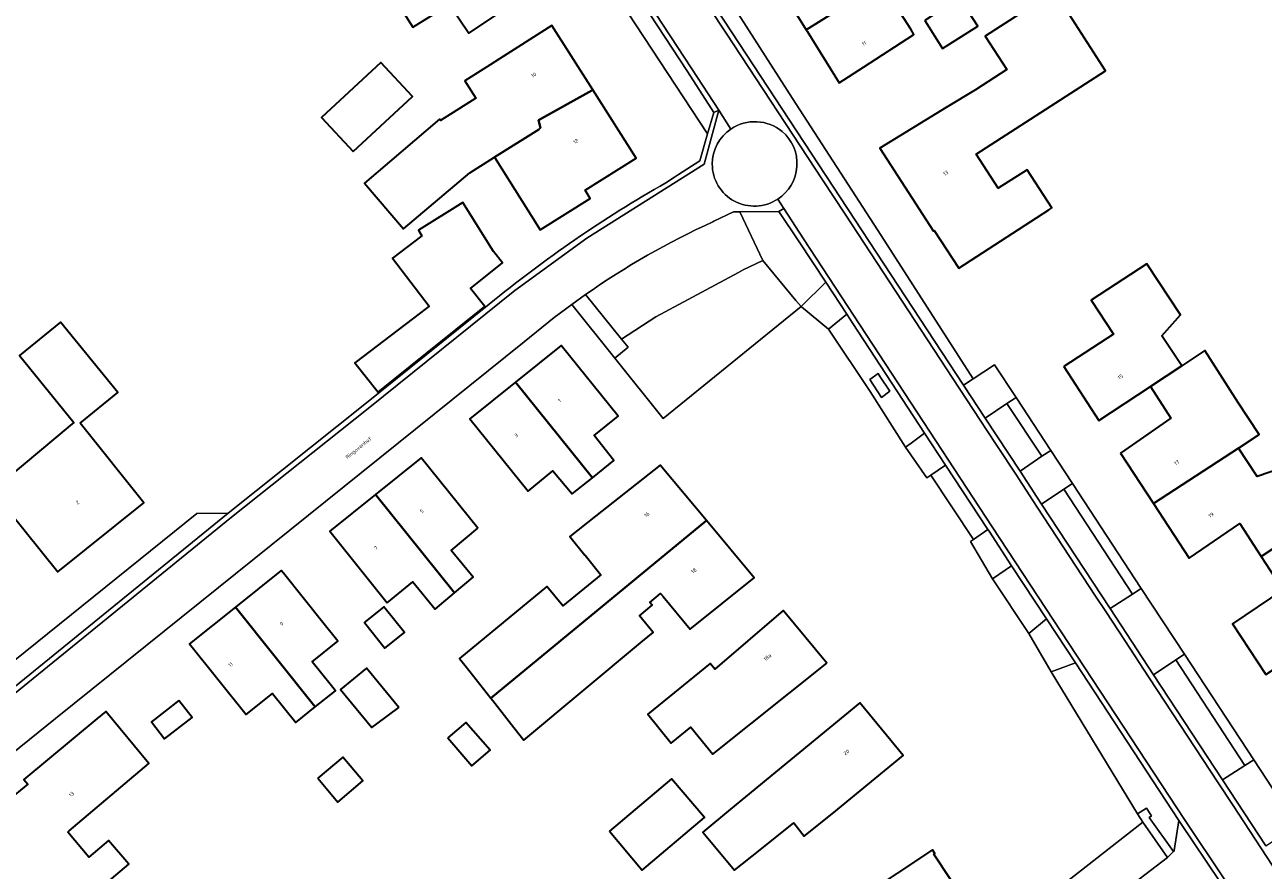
# Model space of a CAD drawing. Header units: metres. Extents: x 201541 to 204988, y 387833 to 394342.
# Tile 65 of 214: x 204010 to 204128, y 389656 to 389737. Entities that reach past the tile are written whole.
import ezdxf
from ezdxf.enums import TextEntityAlignment as Align

# ---------------------------------------------------------------- set-up
doc = ezdxf.new("R2010")
doc.units = ezdxf.units.M
doc.layers.get('Defpoints').update_dxf_attribs({"lineweight": 25})
for name, color, linetype, lineweight in [('B-WE-GR-BEPLANTING_CULTUUR_HEESTERS-GV', 90, 'Continuous', 18), ('B-WE-GR-GROENVOORZIENING-GV', 80, 'Continuous', 18), ('B-WE-IE-TERREINAFSCHEIDING_KUNSTMATIG_HEKWERK-G', 20, 'IE-TERREINAFSCHEIDING-KUNSTMATIG', 18), ('B-WE-IE-TERREINAFSCHEIDING_KUNSTMATIG_MUUR-G', 90, 'IE-TERREINAFSCHEIDING-KUNSTMATIG-DICHT', 18), ('B-WE-OG-BEBOUWING-GV', 7, 'Continuous', 35), ('B-WE-OG-BEBOUWING-T18', 10, 'Continuous', 18), ('B-WE-OG-TERREIN_CULTUURSCHEIDING-GV', 7, 'Continuous', 18), ('B-WE-OG-TERREIN_ERF-GV', 7, 'Continuous', 18), ('B-WE-VH-VERHARDING_ASFALT-GV', 252, 'Continuous', 18), ('B-WE-VH-VERHARDING_BEDRIJFSVLOERPLAAT-GV', 252, 'Continuous', 18), ('B-WE-VH-VERHARDING_BETONSTRAATSTEEN-GV', 252, 'Continuous', 18), ('B-WE-VH-VERHARDING_HALFVERHARDING-GV', 252, 'Continuous', 18), ('B-WE-VH-VERHARDING_OPEN-GV', 252, 'Continuous', 18), ('B-WE-VH-VERHARDING_STRAATBAKSTEEN-GV', 252, 'Continuous', 18)]:
    doc.layers.add(name, color=color, linetype=linetype, lineweight=lineweight)
doc.styles.add('NLCS-ISO-M200-T18', font='NLCS-ISO.ttf', dxfattribs={"height": 0.36})
doc.linetypes.add('IE-TERREINAFSCHEIDING-KUNSTMATIG', pattern='A,4,[82,NLCS.SHX,S=0.75,R=90,X=0,Y=0],4,-2', length=10)
doc.linetypes.add('IE-TERREINAFSCHEIDING-KUNSTMATIG-DICHT', pattern='A,8,-1,[82,NLCS.SHX,S=0.75,R=90,X=0,Y=0],-1', length=10)

msp = doc.modelspace()

# ---------------------------------------------------------------- linework, layer by layer
at = {"layer": 'B-WE-GR-BEPLANTING_CULTUUR_HEESTERS-GV'}
msp.add_lwpolyline([(204070.856, 389699.643), (204084.053, 389710.336), (204083.543, 389710.917), (204080.384, 389714.73), (204078.496, 389713.829), (204078.053, 389713.583), (204070.143, 389709.349), (204066.879, 389707.204), (204067.501, 389706.456), (204066.224, 389705.406)], close=True, dxfattribs=at)
at = {"layer": 'B-WE-GR-GROENVOORZIENING-GV'}
msp.add_lwpolyline([(204063.429, 389711.474), (204062.122, 389710.512), (204066.224, 389705.406), (204067.501, 389706.456), (204066.879, 389707.204)], close=True, dxfattribs=at)
at = {"layer": 'B-WE-IE-TERREINAFSCHEIDING_KUNSTMATIG_HEKWERK-G'}
msp.add_lwpolyline([(204086.675, 389708.164), (204090.634, 389702.217)], dxfattribs=at)
at = {"layer": 'B-WE-IE-TERREINAFSCHEIDING_KUNSTMATIG_MUUR-G'}
for points in [[(204102.326, 389684.298), (204105.823, 389679.079)], [(204107.938, 389675.433), (204116.213, 389661.849)], [(204116.213, 389661.849), (204116.7, 389661.049)], [(204116.7, 389661.049), (204103.976, 389651.08), (204103.444, 389650.596)]]:
    msp.add_lwpolyline(points, dxfattribs=at)
at = {"layer": 'B-WE-OG-BEBOUWING-GV'}
for points in [[(204048.395, 389742.671), (204048.998, 389741.729), (204045.382, 389739.464), (204046.92, 389737.025), (204050.448, 389739.204), (204052.296, 389736.463), (204058.075, 389740.33), (204053.999, 389746.422)], [(204081.37, 389741.846), (204084.44, 389736.919), (204084.527, 389736.778), (204091.703, 389741.249), (204088.522, 389746.248), (204088.488, 389746.301), (204084.877, 389744.041)], [(204084.527, 389736.778), (204084.607, 389736.649), (204087.684, 389731.711), (204089.995, 389733.206), (204094.831, 389736.334), (204094.52, 389736.823), (204091.703, 389741.249)], [(204097.918, 389729.34), (204091.57, 389725.464), (204096.694, 389717.545), (204096.773, 389717.597), (204099.104, 389713.996), (204107.736, 389719.585), (204108, 389719.756), (204105.635, 389723.409), (204102.887, 389721.631), (204100.784, 389724.882), (204113.124, 389732.866), (204108.265, 389740.463), (204101.644, 389736.151), (204103.701, 389732.993), (204100.712, 389731.046)], [(204095.854, 389737.674), (204097.573, 389734.978), (204100.924, 389737.113), (204099.205, 389739.809), (204097.879, 389738.964)], [(204054.315, 389733.422), (204051.908, 389731.894), (204052.947, 389730.256), (204049.568, 389728.111), (204049.468, 389728.231), (204042.305, 389722.125), (204046.032, 389717.751), (204052.366, 389723.122), (204054.731, 389724.607), (204058.96, 389727.263), (204059.122, 389727.391), (204058.941, 389728.127), (204064.049, 389730.966), (204064.127, 389731.03), (204060.227, 389737.174), (204055.207, 389733.988)], [(204041.22, 389725.156), (204046.891, 389730.413), (204043.885, 389733.655), (204038.214, 389728.398)], [(204054.731, 389724.607), (204057.391, 389720.39), (204059.095, 389717.658), (204063.893, 389720.652), (204063.393, 389721.455), (204068.272, 389724.5), (204064.127, 389731.03), (204064.049, 389730.966), (204058.941, 389728.127), (204059.122, 389727.391), (204058.96, 389727.263)], [(204048.337, 389705.941), (204053.818, 389710.343), (204052.45, 389712.045), (204055.512, 389714.505), (204054.631, 389715.602), (204051.71, 389720.273), (204047.456, 389717.613), (204047.791, 389717.076), (204045.001, 389714.959), (204048.494, 389710.355), (204047.658, 389709.721), (204046.193, 389708.61), (204041.377, 389704.956), (204043.625, 389702.157)], [(204109.147, 389704.592), (204112.509, 389699.448), (204117.445, 389702.696), (204120.424, 389704.656), (204118.534, 389707.539), (204120.301, 389709.53), (204117.102, 389714.425), (204111.778, 389710.946), (204113.901, 389707.699)], [(204015.124, 389699.169), (204018.735, 389702.109), (204013.263, 389708.833), (204009.339, 389705.639), (204014.516, 389699.258), (204014.161, 389698.96), (204006.732, 389692.765), (204013.01, 389684.963), (204021.233, 389691.579)], [(204056.755, 389703.111), (204064.095, 389693.971), (204066.154, 389695.621), (204064.249, 389697.998), (204066.55, 389699.842), (204061.118, 389706.615)], [(204114.572, 389696.313), (204117.719, 389691.513), (204125.854, 389696.801), (204127.816, 389698.099), (204125.774, 389701.186), (204123.872, 389704.174), (204122.638, 389706.113), (204120.424, 389704.656), (204117.445, 389702.696), (204119.395, 389699.675)], [(204064.095, 389693.971), (204056.755, 389703.111), (204052.393, 389699.608), (204057.947, 389692.693), (204060.312, 389694.641), (204062.165, 389692.424)], [(204128.003, 389686.455), (204133.387, 389689.992), (204130.162, 389694.932), (204127.634, 389694.079), (204125.854, 389696.801), (204117.719, 389691.513), (204121.145, 389686.288), (204125.963, 389689.594)], [(204053.154, 389689.14), (204047.739, 389695.876), (204043.368, 389692.362), (204050.927, 389682.959), (204052.705, 389684.454), (204050.6, 389687.008)], [(204054.373, 389672.907), (204075.003, 389689.868), (204070.558, 389695.184), (204064.379, 389690.291), (204061.937, 389688.359), (204063.386, 389686.554), (204063.39, 389686.557), (204064.89, 389684.688), (204061.275, 389681.719), (204059.754, 389683.571), (204051.379, 389676.693), (204052.274, 389675.567)], [(204044.492, 389682.015), (204046.923, 389684.012), (204049.079, 389681.405), (204050.927, 389682.959), (204043.368, 389692.362), (204038.997, 389688.849)], [(204075.003, 389689.868), (204054.373, 389672.907), (204054.562, 389672.668), (204056.59, 389670.098), (204057.554, 389668.876), (204068.895, 389678.336), (204069.912, 389679.185), (204068.59, 389680.769), (204069.816, 389681.792), (204069.591, 389682.062), (204070.613, 389682.914), (204070.868, 389682.605), (204073.423, 389679.51), (204079.564, 389684.413)], [(204133.387, 389689.992), (204128.003, 389686.455), (204130.078, 389683.262), (204125.275, 389680.02), (204128.464, 389675.154), (204138.613, 389681.812), (204136.14, 389685.739), (204135.499, 389686.756)], [(204029.971, 389681.6), (204037.561, 389672.123), (204037.598, 389672.077), (204039.523, 389673.62), (204039.165, 389674.067), (204037.304, 389676.39), (204039.752, 389678.352), (204038.324, 389680.135), (204034.556, 389684.838), (204034.344, 389685.103)], [(204037.561, 389672.123), (204029.971, 389681.6), (204025.598, 389678.097), (204031.008, 389671.345), (204033.522, 389673.36), (204035.741, 389670.59), (204037.598, 389672.077)], [(204042.382, 389680.203), (204042.295, 389680.134), (204044.269, 389677.675), (204046.136, 389679.173), (204044.161, 389681.632)], [(204086.488, 389676.244), (204082.323, 389681.287), (204075.788, 389675.69), (204075.359, 389676.203), (204069.397, 389671.364), (204071.623, 389668.619), (204073.502, 389670.143), (204075.62, 389667.537)], [(204045.576, 389672.027), (204042.488, 389675.767), (204040.024, 389673.729), (204043.015, 389670.093), (204043.475, 389670.462)], [(204024.565, 389672.69), (204021.935, 389670.654), (204023.196, 389669.026), (204025.825, 389671.062)], [(204083.352, 389660.997), (204084.332, 389659.714), (204087.006, 389661.845), (204093.8, 389667.433), (204089.672, 389672.453), (204077.306, 389662.284), (204074.652, 389660.101), (204077.686, 389656.466), (204080.124, 389658.415)], [(204014.09, 389660.227), (204021.693, 389666.652), (204017.597, 389671.637), (204016.74, 389670.933), (204009.736, 389665.145), (204010.114, 389664.683), (204004.27, 389659.896), (204007.034, 389656.709), (204005.638, 389655.499), (204008.941, 389651.69), (204010.249, 389652.795), (204012.126, 389650.574), (204019.77, 389657.034), (204017.851, 389659.305), (204015.962, 389657.708), (204013.94, 389660.1)], [(204050.262, 389669.1), (204052.568, 389666.422), (204054.313, 389667.924), (204051.996, 389670.593)], [(204037.849, 389665.251), (204039.754, 389662.979), (204042.156, 389664.993), (204040.25, 389667.265)], [(204065.725, 389660.192), (204068.861, 389656.482), (204074.794, 389661.498), (204071.658, 389665.208)], [(204079.462, 389647.039), (204082.595, 389642.32), (204093.476, 389649.545), (204095.572, 389646.389), (204101.828, 389650.542), (204101.584, 389650.909), (204101.476, 389650.837), (204096.741, 389657.999), (204096.831, 389658.059), (204096.589, 389658.424)]]:
    msp.add_lwpolyline(points, close=True, dxfattribs=at)
at = {"layer": 'B-WE-OG-TERREIN_CULTUURSCHEIDING-GV'}
for points in [[(204086.396, 389712.659), (204083.864, 389716.52), (204081.919, 389719.422), (204078.178, 389719.39), (204080.384, 389714.73), (204083.543, 389710.917), (204084.053, 389710.336)], [(204088.984, 389708.714), (204088.4, 389709.604), (204086.675, 389708.164), (204090.634, 389702.217), (204094.028, 389696.9), (204094.554, 389697.287), (204095.851, 389698.242)], [(204090.624, 389703.37), (204091.397, 389703.937), (204091.598, 389703.624), (204092.533, 389702.238), (204091.737, 389701.647)], [(204104.974, 389694.585), (204107.062, 389696.015), (204103.721, 389701.056), (204101.641, 389699.66)], [(204097.858, 389695.181), (204096.45, 389694.229), (204100.515, 389688.081), (204101.899, 389689.019)], [(204107.036, 389691.444), (204113.584, 389681.46), (204115.709, 389682.845), (204109.159, 389692.876)], [(204104.168, 389685.563), (204102.326, 389684.298), (204105.823, 389679.079), (204107.498, 389680.493)], [(204117.741, 389675.12), (204124.319, 389665.089), (204126.471, 389666.478), (204119.871, 389676.574)], [(204110.263, 389676.282), (204107.938, 389675.433), (204116.213, 389661.849), (204117.049, 389662.397), (204117.543, 389661.645), (204117.31, 389661.492), (204119.623, 389658.264), (204119.704, 389658.348), (204120.152, 389661.221)], [(204116.7, 389661.049), (204103.976, 389651.08), (204103.444, 389650.596), (204105.789, 389647.529), (204119.055, 389657.672)]]:
    msp.add_lwpolyline(points, close=True, dxfattribs=at)
at = {"layer": 'B-WE-OG-TERREIN_ERF-GV'}
for points in [[(204071.116, 389722.156), (204071.944, 389722.701), (204072.312, 389722.943), (204074.361, 389724.265), (204075.109, 389726.83), (204059.864, 389750.018)], [(204072.545, 389746.895), (204083.224, 389730.207), (204091.682, 389717.113), (204100.5, 389703.419), (204102.53, 389704.767), (204104.588, 389701.631), (204107.906, 389696.575), (204109.981, 389693.413), (204116.555, 389683.397), (204120.684, 389677.105), (204127.302, 389667.021), (204131.431, 389660.729), (204137.997, 389650.725), (204142.108, 389644.46), (204147.706, 389635.931), (204158.586, 389643.177), (204164.256, 389646.871), (204165.877, 389648.79), (204167.178, 389650.355), (204168.414, 389652.238), (204169.376, 389654.122), (204170.204, 389656.027), (204170.111, 389656.237)], [(204128.464, 389675.154), (204125.275, 389680.02), (204130.078, 389683.262), (204128.003, 389686.455), (204125.963, 389689.594), (204121.145, 389686.288), (204117.719, 389691.513), (204114.572, 389696.313), (204119.395, 389699.675), (204117.445, 389702.696), (204112.509, 389699.448), (204109.147, 389704.592), (204113.901, 389707.699), (204111.778, 389710.946), (204117.102, 389714.425), (204120.301, 389709.53), (204118.534, 389707.539), (204120.424, 389704.656), (204122.638, 389706.113), (204123.872, 389704.174), (204125.774, 389701.186), (204127.816, 389698.099), (204125.854, 389696.801), (204127.634, 389694.079), (204130.162, 389694.932)], [(203912.525, 389622.024), (203913.245, 389621.254), (203913.117, 389621.097), (203913.605, 389620.609), (203913.821, 389620.393), (203913.531, 389620.109), (203914.998, 389618.564), (203915.331, 389618.88), (203917.1, 389620.556), (203919.564, 389617.958), (203917.241, 389615.754), (203923.197, 389609.503), (203923.449, 389609.751), (203931.818, 389600.666), (203932.248, 389600.217), (203935.715, 389600.716), (203984.969, 389642.579), (203989.167, 389646.102), (203991.923, 389662.903), (204000, 389669.407), (204026.272, 389690.562), (204029.282, 389690.578), (204042.344, 389700.987), (204054.231, 389710.55)], [(204103.976, 389651.08), (204116.7, 389661.049), (204116.213, 389661.849), (204107.938, 389675.433), (204105.823, 389679.079), (204102.326, 389684.298), (204100.22, 389687.881), (204100.515, 389688.081), (204096.45, 389694.229), (204096.071, 389693.973), (204094.028, 389696.9), (204090.634, 389702.217), (204086.675, 389708.164), (204084.071, 389710.304), (204084.053, 389710.336), (204070.856, 389699.643), (204066.224, 389705.406), (204062.122, 389710.512), (204060.448, 389709.28), (204057.56, 389706.965), (204012.774, 389670.959), (204000, 389660.674)]]:
    msp.add_lwpolyline(points, dxfattribs=at)
for points in [[(204052.296, 389736.463), (204050.448, 389739.204), (204046.92, 389737.025), (204045.382, 389739.464), (204048.998, 389741.729), (204048.395, 389742.671), (204053.999, 389746.422), (204058.075, 389740.33)], [(204084.877, 389744.041), (204088.488, 389746.301), (204088.522, 389746.248), (204091.703, 389741.249), (204094.52, 389736.823), (204094.831, 389736.334), (204089.995, 389733.206), (204087.684, 389731.711), (204084.607, 389736.649), (204084.527, 389736.778), (204084.44, 389736.919), (204081.37, 389741.846)], [(204091.57, 389725.464), (204097.918, 389729.34), (204100.712, 389731.046), (204103.701, 389732.993), (204101.644, 389736.151), (204108.265, 389740.463), (204113.124, 389732.866), (204100.784, 389724.882), (204102.887, 389721.631), (204105.635, 389723.409), (204108, 389719.756), (204107.736, 389719.585), (204099.104, 389713.996), (204096.773, 389717.597), (204096.694, 389717.545)], [(204095.854, 389737.674), (204097.879, 389738.964), (204099.205, 389739.809), (204100.924, 389737.113), (204097.573, 389734.978)], [(204051.908, 389731.894), (204054.315, 389733.422), (204055.207, 389733.988), (204060.227, 389737.174), (204064.127, 389731.03), (204068.272, 389724.5), (204063.393, 389721.455), (204063.893, 389720.652), (204059.095, 389717.658), (204057.391, 389720.39), (204054.731, 389724.607), (204052.366, 389723.122), (204046.032, 389717.751), (204042.305, 389722.125), (204049.468, 389728.231), (204049.568, 389728.111), (204052.947, 389730.256)], [(204041.22, 389725.156), (204038.214, 389728.398), (204043.885, 389733.655), (204046.891, 389730.413)], [(204045.001, 389714.959), (204047.791, 389717.076), (204047.456, 389717.613), (204051.71, 389720.273), (204054.631, 389715.602), (204055.512, 389714.505), (204052.45, 389712.045), (204053.818, 389710.343), (204048.337, 389705.941), (204043.625, 389702.157), (204041.377, 389704.956), (204046.193, 389708.61), (204047.658, 389709.721), (204048.494, 389710.355)], [(204014.161, 389698.96), (204014.516, 389699.258), (204009.339, 389705.639), (204013.263, 389708.833), (204018.735, 389702.109), (204015.124, 389699.169), (204021.233, 389691.579), (204013.01, 389684.963), (204006.732, 389692.765)], [(204056.755, 389703.111), (204061.118, 389706.615), (204066.55, 389699.842), (204064.249, 389697.998), (204066.154, 389695.621), (204064.095, 389693.971), (204062.165, 389692.424), (204060.312, 389694.641), (204057.947, 389692.693), (204052.393, 389699.608)], [(204044.492, 389682.015), (204038.997, 389688.849), (204043.368, 389692.362), (204047.739, 389695.876), (204053.154, 389689.14), (204050.6, 389687.008), (204052.705, 389684.454), (204050.927, 389682.959), (204049.079, 389681.405), (204046.923, 389684.012)], [(204070.558, 389695.184), (204075.003, 389689.868), (204079.564, 389684.413), (204073.423, 389679.51), (204070.868, 389682.605), (204070.613, 389682.914), (204069.591, 389682.062), (204069.816, 389681.792), (204068.59, 389680.769), (204069.912, 389679.185), (204068.895, 389678.336), (204057.554, 389668.876), (204056.59, 389670.098), (204054.562, 389672.668), (204054.373, 389672.907), (204052.274, 389675.567), (204051.379, 389676.693), (204059.754, 389683.571), (204061.275, 389681.719), (204064.89, 389684.688), (204063.39, 389686.557), (204063.386, 389686.554), (204061.937, 389688.359), (204064.379, 389690.291)], [(204037.598, 389672.077), (204035.741, 389670.59), (204033.522, 389673.36), (204031.008, 389671.345), (204025.598, 389678.097), (204029.971, 389681.6), (204034.344, 389685.103), (204034.556, 389684.838), (204038.324, 389680.135), (204039.752, 389678.352), (204037.304, 389676.39), (204039.165, 389674.067), (204039.523, 389673.62)], [(204044.269, 389677.675), (204042.295, 389680.134), (204042.382, 389680.203), (204044.161, 389681.632), (204046.136, 389679.173)], [(204082.323, 389681.287), (204086.488, 389676.244), (204075.62, 389667.537), (204073.502, 389670.143), (204071.623, 389668.619), (204069.397, 389671.364), (204075.359, 389676.203), (204075.788, 389675.69)], [(204042.488, 389675.767), (204045.576, 389672.027), (204043.475, 389670.462), (204043.015, 389670.093), (204040.024, 389673.729)], [(204024.565, 389672.69), (204025.825, 389671.062), (204023.196, 389669.026), (204021.935, 389670.654)], [(204087.006, 389661.845), (204084.332, 389659.714), (204083.352, 389660.997), (204080.124, 389658.415), (204077.686, 389656.466), (204074.652, 389660.101), (204077.306, 389662.284), (204089.672, 389672.453), (204093.8, 389667.433)], [(204021.693, 389666.652), (204014.09, 389660.227), (204013.94, 389660.1), (204015.962, 389657.708), (204017.851, 389659.305), (204019.77, 389657.034), (204012.126, 389650.574), (204010.249, 389652.795), (204008.941, 389651.69), (204005.638, 389655.499), (204007.034, 389656.709), (204004.27, 389659.896), (204010.114, 389664.683), (204009.736, 389665.145), (204016.74, 389670.933), (204017.597, 389671.637)], [(204052.568, 389666.422), (204050.262, 389669.1), (204051.996, 389670.593), (204054.313, 389667.924)], [(204037.849, 389665.251), (204040.25, 389667.265), (204042.156, 389664.993), (204039.754, 389662.979)], [(204065.725, 389660.192), (204071.658, 389665.208), (204074.794, 389661.498), (204068.861, 389656.482)], [(204079.462, 389647.039), (204096.589, 389658.424), (204096.831, 389658.059), (204096.741, 389657.999), (204101.476, 389650.837), (204101.584, 389650.909), (204101.828, 389650.542), (204095.572, 389646.389), (204093.476, 389649.545), (204082.595, 389642.32)]]:
    msp.add_lwpolyline(points, close=True, dxfattribs=at)
msp.add_lwpolyline([(204054.231, 389710.55, -0.0422924), (204071.116, 389722.156)], format="xyb", dxfattribs=at)
at = {"layer": 'B-WE-VH-VERHARDING_ASFALT-GV'}
for points in [[(204026.198, 389817.145), (204020.552, 389816.222), (204020.945, 389814.798), (204021.584, 389812.884), (204022.146, 389811.516), (204022.904, 389810.247), (204026.103, 389805.184), (204026.228, 389805.266), (204032.994, 389794.979), (204040.387, 389783.632), (204073.609, 389733.06), (204076.163, 389729.086), (204077.338, 389727.288)], [(204130.564, 389654.654), (204128.04, 389658.503), (204125.268, 389662.73), (204123.901, 389664.815), (204117.323, 389674.846), (204114.977, 389678.423), (204113.166, 389681.186), (204112.194, 389682.667), (204106.618, 389691.17), (204106.203, 389691.803), (204104.556, 389694.311), (204102.827, 389696.944), (204101.771, 389698.551), (204101.223, 389699.385), (204099.157, 389702.531), (204088.24, 389719.154), (204086.091, 389722.426), (204076.876, 389736.458), (204073.709, 389741.28)], [(204081.803, 389720.6), (204082.383, 389719.713), (204084.281, 389716.796), (204102.317, 389689.293), (204120.691, 389661.312), (204124.546, 389655.552), (204174.869, 389578.606), (204203.101, 389535.629), (204209.013, 389526.103), (204217.355, 389512.48), (204237.901, 389477.438), (204238.27, 389476.732), (204238.586, 389476.001), (204238.848, 389475.249), (204239.054, 389474.48), (204248.437, 389458.454)]]:
    msp.add_lwpolyline(points, dxfattribs=at)
for points in [[(204077.338, 389727.288, -0.3346791), (204082.232, 389727.05)], [(204082.232, 389727.05, -0.5049753), (204081.803, 389720.6)]]:
    msp.add_lwpolyline(points, format="xyb", dxfattribs=at)
at = {"layer": 'B-WE-VH-VERHARDING_BEDRIJFSVLOERPLAAT-GV'}
msp.add_lwpolyline([(204119.055, 389657.672), (204119.623, 389658.264), (204117.31, 389661.492), (204117.543, 389661.645), (204117.049, 389662.397), (204116.213, 389661.849), (204116.7, 389661.049)], close=True, dxfattribs=at)
at = {"layer": 'B-WE-VH-VERHARDING_BETONSTRAATSTEEN-GV'}
for points in [[(204032.033, 389808.18), (204031.922, 389807.919), (204030.971, 389807.313), (204035.5, 389800.411), (204043.443, 389788.278), (204099.575, 389702.805), (204100.5, 389703.419), (204091.682, 389717.113), (204083.224, 389730.207), (204072.545, 389746.895), (204059.82, 389766.265), (204060.243, 389766.539), (204055.512, 389773.881), (204053.555, 389776.796), (204043.656, 389791.294)], [(204026.228, 389805.266), (204026.103, 389805.184), (204025.806, 389804.996), (204031.901, 389795.73), (204036.789, 389788.239), (204039.969, 389783.358), (204073.19, 389732.788), (204075.706, 389728.873), (204076.163, 389729.086), (204073.609, 389733.06), (204040.387, 389783.632), (204032.994, 389794.979)], [(204084.053, 389710.336), (204084.071, 389710.304), (204086.675, 389708.164), (204088.4, 389709.604), (204086.396, 389712.659)], [(204099.575, 389702.805), (204101.641, 389699.66), (204103.721, 389701.056), (204104.588, 389701.631), (204102.53, 389704.767), (204100.5, 389703.419)], [(204104.588, 389701.631), (204103.721, 389701.056), (204107.062, 389696.015), (204107.906, 389696.575)], [(204104.974, 389694.585), (204106.621, 389692.077), (204107.036, 389691.444), (204109.159, 389692.876), (204109.981, 389693.413), (204107.906, 389696.575), (204107.062, 389696.015)], [(204029.282, 389690.578), (204026.272, 389690.562), (204000, 389669.407), (203991.923, 389662.903), (203989.167, 389646.102), (203984.969, 389642.579), (203935.715, 389600.716), (203932.248, 389600.217), (203931.417, 389600.097), (203932.834, 389598.708), (203933.141, 389598.781), (203936.728, 389599.627), (203990.646, 389645.36), (203993.572, 389661.563)], [(204113.584, 389681.46), (204117.741, 389675.12), (204119.871, 389676.574), (204120.684, 389677.105), (204116.555, 389683.397), (204115.709, 389682.845)], [(204107.938, 389675.433), (204110.263, 389676.282), (204107.498, 389680.493), (204105.823, 389679.079)], [(204127.302, 389667.021), (204120.684, 389677.105), (204119.871, 389676.574), (204126.471, 389666.478)], [(204124.319, 389665.089), (204128.458, 389658.777), (204130.603, 389660.183), (204131.431, 389660.729), (204127.302, 389667.021), (204126.471, 389666.478)]]:
    msp.add_lwpolyline(points, close=True, dxfattribs=at)
for points in [[(204128.458, 389658.777), (204124.319, 389665.089), (204117.741, 389675.12), (204113.584, 389681.46), (204107.036, 389691.444), (204106.621, 389692.077), (204104.974, 389694.585), (204101.641, 389699.66), (204099.575, 389702.805), (204043.443, 389788.278)], [(204073.709, 389741.28), (204076.876, 389736.458), (204086.091, 389722.426), (204088.24, 389719.154), (204099.157, 389702.531), (204101.223, 389699.385), (204101.771, 389698.551), (204102.827, 389696.944), (204104.556, 389694.311), (204106.203, 389691.803), (204106.618, 389691.17), (204112.194, 389682.667), (204113.166, 389681.186), (204114.977, 389678.423), (204117.323, 389674.846), (204123.901, 389664.815), (204125.268, 389662.73), (204128.04, 389658.503), (204130.564, 389654.654)], [(204054.231, 389710.55), (204042.344, 389700.987), (204029.282, 389690.578), (203993.572, 389661.563), (203990.646, 389645.36), (203936.728, 389599.627), (203933.141, 389598.781), (203932.834, 389598.708), (203933.256, 389598.294), (203936.96, 389599.168), (203991.106, 389645.095), (203994.034, 389661.294), (204029.595, 389690.188), (204042.657, 389700.597), (204056.672, 389711.865), (204063.557, 389716.874), (204074.789, 389723.946), (204076.163, 389729.086), (204075.706, 389728.873), (204075.109, 389726.83), (204074.361, 389724.265), (204072.312, 389722.943), (204071.944, 389722.701)], [(204077.338, 389727.288), (204076.163, 389729.086), (204074.789, 389723.946), (204063.557, 389716.874), (204056.672, 389711.865), (204042.657, 389700.597), (204029.595, 389690.188), (203994.034, 389661.294)], [(204071.944, 389722.701), (204071.116, 389722.156)], [(204075.595, 389718.426), (204075.709, 389718.484), (204077.583, 389719.385), (204078.178, 389719.39), (204081.919, 389719.422), (204082.383, 389719.713), (204081.803, 389720.6)], [(204063.429, 389711.474), (204066.879, 389707.204), (204070.143, 389709.349), (204078.053, 389713.583), (204078.496, 389713.829), (204080.384, 389714.73), (204078.178, 389719.39), (204077.583, 389719.385), (204075.709, 389718.484), (204075.595, 389718.426)], [(204174.869, 389578.606), (204124.546, 389655.552), (204120.691, 389661.312), (204102.317, 389689.293), (204084.281, 389716.796), (204082.383, 389719.713), (204081.919, 389719.422), (204083.864, 389716.52), (204086.396, 389712.659), (204088.4, 389709.604), (204088.984, 389708.714), (204095.851, 389698.242), (204097.858, 389695.181), (204101.899, 389689.019), (204102.007, 389688.855), (204104.168, 389685.563), (204107.498, 389680.493), (204110.263, 389676.282), (204120.152, 389661.221), (204120.274, 389661.036), (204124.129, 389655.276), (204131.617, 389643.828)], [(204000, 389660.674), (204012.774, 389670.959), (204057.56, 389706.965), (204060.448, 389709.28), (204062.122, 389710.512), (204063.429, 389711.474)], [(204124.129, 389655.276), (204120.274, 389661.036), (204120.152, 389661.221), (204119.704, 389658.348), (204119.623, 389658.264), (204119.055, 389657.672), (204105.789, 389647.529)]]:
    msp.add_lwpolyline(points, dxfattribs=at)
for points in [[(204082.232, 389727.05, 0.3346791), (204077.338, 389727.288)], [(204075.55, 389723.944, -0.2505895), (204077.338, 389727.288)], [(204077.338, 389727.288, 0.2505895), (204075.55, 389723.944)], [(204081.803, 389720.6, 0.5049753), (204082.232, 389727.05)], [(204081.803, 389720.6, -0.598937), (204075.55, 389723.944)], [(204075.55, 389723.944, 0.598937), (204081.803, 389720.6)], [(204071.116, 389722.156, 0.0422924), (204054.231, 389710.55)], [(204063.429, 389711.474, -0.04495), (204075.595, 389718.426)], [(204075.595, 389718.426, 0.04495), (204063.429, 389711.474)]]:
    msp.add_lwpolyline(points, format="xyb", dxfattribs=at)
at = {"layer": 'B-WE-VH-VERHARDING_HALFVERHARDING-GV'}
msp.add_lwpolyline([(204096.071, 389693.973), (204096.45, 389694.229), (204097.858, 389695.181), (204095.851, 389698.242), (204094.554, 389697.287), (204094.028, 389696.9)], close=True, dxfattribs=at)
at = {"layer": 'B-WE-VH-VERHARDING_OPEN-GV'}
for points in [[(204091.737, 389701.647), (204092.533, 389702.238), (204091.598, 389703.624), (204091.397, 389703.937), (204090.624, 389703.37)], [(204109.981, 389693.413), (204109.159, 389692.876), (204115.709, 389682.845), (204116.555, 389683.397)], [(204102.326, 389684.298), (204104.168, 389685.563), (204102.007, 389688.855), (204101.899, 389689.019), (204100.515, 389688.081), (204100.22, 389687.881)]]:
    msp.add_lwpolyline(points, close=True, dxfattribs=at)
at = {"layer": 'B-WE-VH-VERHARDING_STRAATBAKSTEEN-GV'}
msp.add_lwpolyline([(204035.394, 389787.313), (204036.488, 389785.799), (204046.779, 389770.029), (204048.244, 389767.784), (204059.864, 389750.018), (204075.109, 389726.83), (204075.706, 389728.873), (204073.19, 389732.788), (204039.969, 389783.358), (204036.789, 389788.239)], close=True, dxfattribs=at)

# ---------------------------------------------------------------- texts
at = {"layer": 'B-WE-OG-BEBOUWING-T18', "style": 'NLCS-ISO-M200-T18'}
for s, rotation, p in [('11', 31.9, (204090.06, 389735.461)), ('10', 32.4, (204058.485, 389732.455)), ('12', 32.4, (204062.507, 389726.118)), ('13', 32.9, (204097.872, 389723.088)), ('15', 33.1, (204114.561, 389703.619)), ('1', 38.7, (204060.948, 389701.349)), ('3', 38.7, (204056.803, 389698.02)), ('17', 33.2, (204119.946, 389695.412)), ('2', 38.8, (204014.887, 389691.607)), ('5', 38.8, (204047.785, 389690.78)), ('16', 39.9, (204069.294, 389690.46)), ('19', 33.2, (204123.233, 389690.399)), ('7', 38.7, (204043.414, 389687.267)), ('18', 39.9, (204073.793, 389685.079)), ('9', 38.7, (204034.384, 389680.01)), ('18a', 39.5, (204080.829, 389676.814)), ('11', 38.7, (204029.517, 389676.111)), ('20', 39.4, (204088.378, 389667.729)), ('13', 39.5, (204014.299, 389663.726))]:
    msp.add_text(s, height=0.36, rotation=rotation, dxfattribs=at).set_placement(p, align=Align.MIDDLE)
at = {"layer": 'Defpoints', "color": 250, "style": 'NLCS-ISO-M200-T18'}
msp.add_text('Ringovenhof', height=0.36, rotation=38.8, dxfattribs=at).set_placement((204041.773, 389696.791), align=Align.MIDDLE)

doc.saveas('drawing.dxf')
